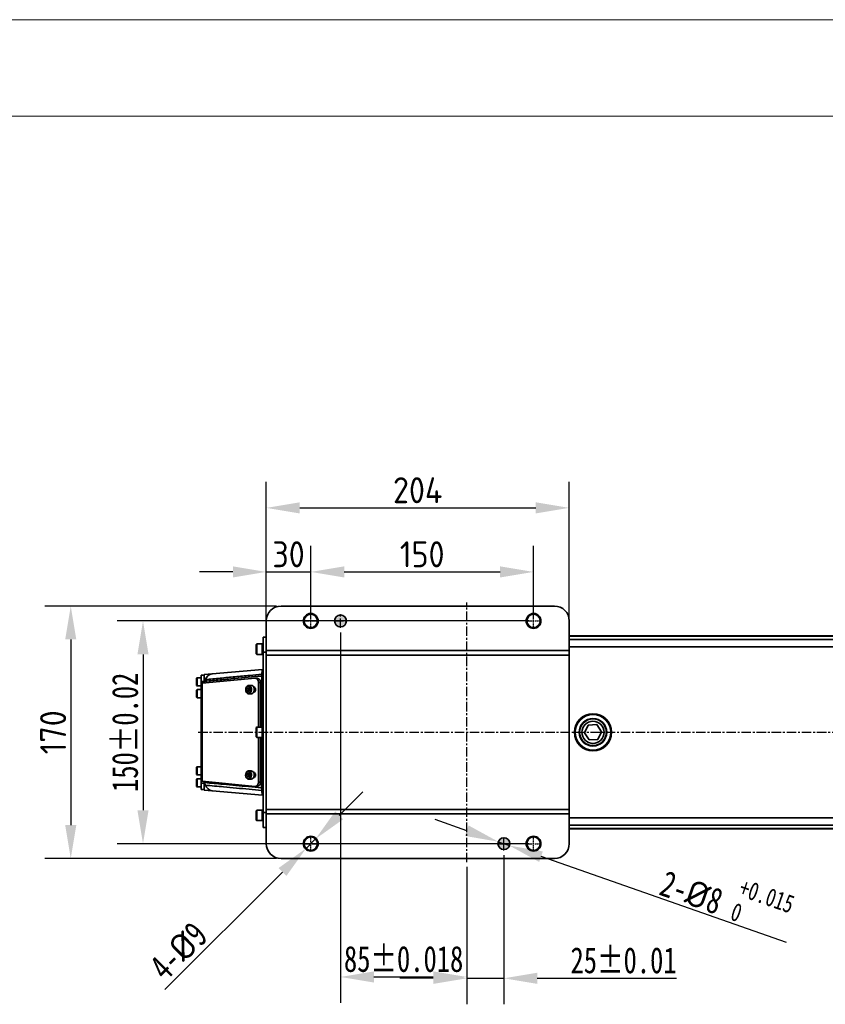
# Model space of a CAD drawing. Header units: millimetres. Extents: x 5717 to 9500, y -822 to 3039.
# Tile 29 of 31: x 6847 to 7389, y 2376 to 3039. Entities that reach past the tile are written whole.
import ezdxf

# ---------------------------------------------------------------- set-up
doc = ezdxf.new("R2010")
doc.units = ezdxf.units.MM
doc.header["$PDSIZE"] = -1
doc.linetypes.add('CENTER', pattern=[10.16, 6.35, -1.27, 1.27, -1.27])
doc.linetypes.add('CENTER2', pattern=[1.125, 0.75, -0.125, 0.125, -0.125])
for name, color, linetype, lineweight in [('1轮廓实线层', 7, 'Continuous', 18), ('2细线层', 4, 'Continuous', 13), ('图框层', 7, 'Continuous', 18)]:
    doc.layers.add(name, color=color, linetype=linetype, lineweight=lineweight)
doc.layers.add('细线层', color=7, linetype='Continuous')
doc.styles.get("Standard").update_dxf_attribs({"font": 'geniso.shx'})
doc.dimstyles.new('ISO-25', dxfattribs={"dimscale": 5, "dimtxt": 3.5, "dimasz": 4.5, "dimexe": 3.5, "dimexo": 0.625, "dimtad": 1, "dimdec": 1, "dimtxsty": 'Standard', "dimcen": 2.5, "dimclrd": 1, "dimclre": 1, "dimadec": 0, "dimazin": 0, "dimtfac": 1, "dimtdec": 1, "dimtmove": 1, "dimatfit": 3, "dimfxl": 1, "dimarcsym": 0})

# ---------------------------------------------------------------- blocks, each defined once
blk = doc.blocks.new('*U3')
at = {"color": 0, "linetype": 'CENTER2', "transparency": 16777216}
for p, q in [((-5.12, 0), (-1, 0)), ((0, 1), (0, 5.12)), ((1, 0), (5.12, 0)), ((0, -5.12), (0, -1))]:
    blk.add_line(p, q, dxfattribs=at)
at = {"color": 0, "linetype": 'Continuous', "transparency": 16777216}
for p, q in [((-0.5, 0), (0.5, 0)), ((0, -0.5), (0, 0.5))]:
    blk.add_line(p, q, dxfattribs=at)
blk = doc.blocks.new('*U4')
at = {"color": 0, "linetype": 'CENTER2', "transparency": 16777216}
for p, q in [((-5.12, 0), (-1, 0)), ((0, 1), (0, 5.12)), ((1, 0), (5.12, 0)), ((0, -5.12), (0, -1))]:
    blk.add_line(p, q, dxfattribs=at)
at = {"color": 0, "linetype": 'Continuous', "transparency": 16777216}
for p, q in [((-0.5, 0), (0.5, 0)), ((0, -0.5), (0, 0.5))]:
    blk.add_line(p, q, dxfattribs=at)
blk = doc.blocks.new('*U5')
at = {"color": 0, "linetype": 'CENTER2', "transparency": 16777216}
for p, q in [((-4.12, 0), (-0.8, 0)), ((0, 0.8), (0, 4.12)), ((0.8, 0), (4.12, 0)), ((0, -4.12), (0, -0.8))]:
    blk.add_line(p, q, dxfattribs=at)
at = {"color": 0, "linetype": 'Continuous', "transparency": 16777216}
for p, q in [((-0.4, 0), (0.4, 0)), ((0, -0.4), (0, 0.4))]:
    blk.add_line(p, q, dxfattribs=at)
blk = doc.blocks.new('*U6')
at = {"color": 0, "linetype": 'CENTER2', "transparency": 16777216}
for p, q in [((-5.12, 0), (-1, 0)), ((0, 1), (0, 5.12)), ((1, 0), (5.12, 0)), ((0, -5.12), (0, -1))]:
    blk.add_line(p, q, dxfattribs=at)
at = {"color": 0, "linetype": 'Continuous', "transparency": 16777216}
for p, q in [((-0.5, 0), (0.5, 0)), ((0, -0.5), (0, 0.5))]:
    blk.add_line(p, q, dxfattribs=at)
blk = doc.blocks.new('*U7')
at = {"color": 0, "linetype": 'CENTER2', "transparency": 16777216}
for p, q in [((-5.12, 0), (-1, 0)), ((0, 1), (0, 5.12)), ((1, 0), (5.12, 0)), ((0, -5.12), (0, -1))]:
    blk.add_line(p, q, dxfattribs=at)
at = {"color": 0, "linetype": 'Continuous', "transparency": 16777216}
for p, q in [((-0.5, 0), (0.5, 0)), ((0, -0.5), (0, 0.5))]:
    blk.add_line(p, q, dxfattribs=at)
blk = doc.blocks.new('*D8')
at = {"color": 1, "lineweight": -2, "transparency": 16777216}
for p, q in [((7189.81, 2633.89), (6912.45, 2633.89)), ((6929.95, 2611.39), (6929.95, 2506.39)), ((7189.81, 2483.89), (6912.45, 2483.89))]:
    blk.add_line(p, q, dxfattribs=at)
at = {"color": 1, "transparency": 16777216}
for points in [[(6926.2, 2611.39), (6933.7, 2611.39), (6929.95, 2633.89)], [(6926.2, 2506.39), (6933.7, 2506.39), (6929.95, 2483.89)]]:
    blk.add_solid(points, dxfattribs=at)
at = {"layer": 'Defpoints', "color": 0, "transparency": 16777216}
for p in [(7192.94, 2633.89), (6929.95, 2483.89), (7192.94, 2483.89)]:
    blk.add_point(p, dxfattribs=at)
at = {"color": 0, "transparency": 16777216, "insert": (6917.92, 2558.89), "char_height": 17.5, "attachment_point": 5, "rotation": 90}
blk.add_mtext('{\\fHYSWLongFangSong|b1|i0|c134|p2;150%%P0.02}', dxfattribs=at)
blk = doc.blocks.new('*D9')
at = {"color": 1, "lineweight": -2, "transparency": 16777216}
for p, q in [((7019.81, 2643.89), (6863.8, 2643.89)), ((6881.3, 2621.39), (6881.3, 2496.39)), ((7019.81, 2473.89), (6863.8, 2473.89))]:
    blk.add_line(p, q, dxfattribs=at)
at = {"color": 1, "transparency": 16777216}
for points in [[(6877.55, 2621.39), (6885.05, 2621.39), (6881.3, 2643.89)], [(6877.55, 2496.39), (6885.05, 2496.39), (6881.3, 2473.89)]]:
    blk.add_solid(points, dxfattribs=at)
at = {"layer": 'Defpoints', "color": 0, "transparency": 16777216}
for p in [(7022.94, 2643.89), (6881.3, 2473.89), (7022.94, 2473.89)]:
    blk.add_point(p, dxfattribs=at)
at = {"color": 0, "transparency": 16777216, "insert": (6869.43, 2558.89), "char_height": 17.5, "attachment_point": 5, "rotation": 90}
blk.add_mtext('170', dxfattribs=at)
blk = doc.blocks.new('*D10')
at = {"color": 1, "lineweight": -2, "transparency": 16777216}
for p, q in [((7042.94, 2638.95), (7042.94, 2684.4)), ((7192.94, 2638.95), (7192.94, 2684.4)), ((7065.44, 2666.9), (7170.44, 2666.9))]:
    blk.add_line(p, q, dxfattribs=at)
at = {"color": 1, "transparency": 16777216}
for points in [[(7065.44, 2670.65), (7065.44, 2663.15), (7042.94, 2666.9)], [(7170.44, 2670.65), (7170.44, 2663.15), (7192.94, 2666.9)]]:
    blk.add_solid(points, dxfattribs=at)
at = {"layer": 'Defpoints', "color": 0, "transparency": 16777216}
for p in [(7192.94, 2666.9), (7042.94, 2635.83), (7192.94, 2635.83)]:
    blk.add_point(p, dxfattribs=at)
at = {"color": 0, "transparency": 16777216, "insert": (7117.94, 2678.77), "char_height": 17.5, "attachment_point": 5}
blk.add_mtext('150', dxfattribs=at)
blk = doc.blocks.new('*D11')
at = {"color": 1, "lineweight": -2, "transparency": 16777216}
for p, q in [((7012.94, 2632.17), (7012.94, 2727.53)), ((7216.94, 2632.17), (7216.94, 2727.53)), ((7035.44, 2710.03), (7194.44, 2710.03))]:
    blk.add_line(p, q, dxfattribs=at)
at = {"color": 1, "transparency": 16777216}
for points in [[(7035.44, 2713.78), (7035.44, 2706.28), (7012.94, 2710.03)], [(7194.44, 2713.78), (7194.44, 2706.28), (7216.94, 2710.03)]]:
    blk.add_solid(points, dxfattribs=at)
at = {"layer": 'Defpoints', "color": 0, "transparency": 16777216}
for p in [(7216.94, 2710.03), (7012.94, 2629.04), (7216.94, 2629.04)]:
    blk.add_point(p, dxfattribs=at)
at = {"color": 0, "transparency": 16777216, "insert": (7114.94, 2721.91), "char_height": 17.5, "attachment_point": 5}
blk.add_mtext('204', dxfattribs=at)
blk = doc.blocks.new('*D12')
at = {"color": 1, "lineweight": -2, "transparency": 16777216}
for p, q in [((7062.94, 2626.14), (7062.94, 2376.62)), ((7147.94, 2468.28), (7147.94, 2376.62)), ((7085.44, 2394.12), (7125.44, 2394.12))]:
    blk.add_line(p, q, dxfattribs=at)
at = {"color": 1, "transparency": 16777216}
for points in [[(7085.44, 2397.87), (7085.44, 2390.37), (7062.94, 2394.12)], [(7125.44, 2397.87), (7125.44, 2390.37), (7147.94, 2394.12)]]:
    blk.add_solid(points, dxfattribs=at)
at = {"layer": 'Defpoints', "color": 0, "transparency": 16777216}
for p in [(7062.94, 2629.26), (7147.94, 2471.4), (7147.94, 2394.12)]:
    blk.add_point(p, dxfattribs=at)
at = {"color": 0, "transparency": 16777216, "insert": (7105.44, 2406.15), "char_height": 17.5, "attachment_point": 5}
blk.add_mtext('{\\fHYSWLongFangSong|b1|i0|c134|p2;85%%P0.018}', dxfattribs=at)
blk = doc.blocks.new('*D13')
at = {"color": 1, "lineweight": -2, "transparency": 16777216}
for p, q in [((7172.94, 2476.14), (7172.94, 2375.71)), ((7147.94, 2468.28), (7147.94, 2375.71)), ((7125.44, 2393.21), (7102.94, 2393.21)), ((7147.94, 2393.21), (7172.94, 2393.21)), ((7195.44, 2393.21), (7289.11, 2393.21))]:
    blk.add_line(p, q, dxfattribs=at)
at = {"color": 1, "transparency": 16777216}
for points in [[(7125.44, 2396.96), (7125.44, 2389.46), (7147.94, 2393.21)], [(7195.44, 2396.96), (7195.44, 2389.46), (7172.94, 2393.21)]]:
    blk.add_solid(points, dxfattribs=at)
at = {"layer": 'Defpoints', "color": 0, "transparency": 16777216}
for p in [(7172.94, 2479.26), (7147.94, 2471.4), (7172.94, 2393.21)]:
    blk.add_point(p, dxfattribs=at)
at = {"color": 0, "transparency": 16777216, "insert": (7253.53, 2405.24), "char_height": 17.5, "attachment_point": 5}
blk.add_mtext('{\\fHYSWLongFangSong|b1|i0|c134|p2;25%%P0.01}', dxfattribs=at)
blk = doc.blocks.new('*D14')
at = {"layer": 'Defpoints', "color": 0, "transparency": 16777216}
for p in [(7046.12, 2487.07), (7039.75, 2480.71)]:
    blk.add_point(p, dxfattribs=at)
at = {"layer": '细线层', "color": 1, "lineweight": -2, "transparency": 16777216}
for p, q in [((7062.04, 2502.97), (7077.96, 2518.88)), ((7046.12, 2487.07), (7039.75, 2480.71)), ((6944.56, 2385.61), (7023.84, 2464.81))]:
    blk.add_line(p, q, dxfattribs=at)
at = {"layer": '细线层', "color": 1, "transparency": 16777216}
for points in [[(7059.39, 2505.63), (7064.69, 2500.32), (7046.12, 2487.07)], [(7021.19, 2467.46), (7026.49, 2462.15), (7039.75, 2480.71)]]:
    blk.add_solid(points, dxfattribs=at)
at = {"layer": '细线层', "color": 0, "transparency": 16777216, "insert": (6953.81, 2411.63), "char_height": 17.5, "attachment_point": 5, "rotation": 44.97341}
blk.add_mtext('{\\fHYSWLongFangSong|b1|i0|c134|p2;4-\\fISOCPEUR|b1|i0|c134|p34;%%C\\fHYSWLongFangSong|b1|i0|c134|p2;9}', dxfattribs=at)
blk = doc.blocks.new('*D15')
at = {"layer": 'Defpoints', "color": 0, "transparency": 16777216}
for p in [(7169.16, 2485.21), (7176.71, 2482.57)]:
    blk.add_point(p, dxfattribs=at)
at = {"layer": '细线层', "color": 1, "lineweight": -2, "transparency": 16777216}
for p, q in [((7147.92, 2492.64), (7126.69, 2500.07)), ((7169.16, 2485.21), (7176.71, 2482.57)), ((7363.36, 2417.28), (7197.95, 2475.14))]:
    blk.add_line(p, q, dxfattribs=at)
at = {"layer": '细线层', "color": 1, "transparency": 16777216}
for points in [[(7149.16, 2496.18), (7146.69, 2489.1), (7169.16, 2485.21)], [(7199.19, 2478.68), (7196.71, 2471.6), (7176.71, 2482.57)]]:
    blk.add_solid(points, dxfattribs=at)
at = {"layer": '细线层', "color": 0, "transparency": 16777216, "insert": (7323.1, 2448.93), "char_height": 17.5, "attachment_point": 5, "rotation": 340.72077}
blk.add_mtext('{\\fHYSWLongFangSong|b1|i0|c134|p2;2-\\fISOCPEUR|b1|i0|c134|p34;%%C\\fHYSWLongFangSong|b1|i0|c134|p2;8 \\H0.7x;\\S+0.015^ 0;}', dxfattribs=at)
blk = doc.blocks.new('*D33')
at = {"color": 1, "lineweight": -2, "transparency": 16777216}
for p, q in [((7012.94, 2637.01), (7012.94, 2684.4)), ((7042.94, 2637.01), (7042.94, 2684.4)), ((6990.44, 2666.9), (6967.94, 2666.9)), ((7012.94, 2666.9), (7042.94, 2666.9)), ((7065.44, 2666.9), (7087.94, 2666.9))]:
    blk.add_line(p, q, dxfattribs=at)
at = {"color": 1, "transparency": 16777216}
for points in [[(6990.44, 2670.65), (6990.44, 2663.15), (7012.94, 2666.9)], [(7065.44, 2670.65), (7065.44, 2663.15), (7042.94, 2666.9)]]:
    blk.add_solid(points, dxfattribs=at)
at = {"layer": 'Defpoints', "color": 0, "transparency": 16777216}
for p in [(7042.94, 2666.9), (7012.94, 2633.89), (7042.94, 2633.89)]:
    blk.add_point(p, dxfattribs=at)
at = {"color": 0, "transparency": 16777216, "insert": (7027.94, 2678.77), "char_height": 17.5, "attachment_point": 5}
blk.add_mtext('30', dxfattribs=at)
blk = doc.blocks.new('ZwmFrameMain_A4^_^无分区图框^_^portrait')
at = {"layer": '1轮廓实线层'}
blk.add_line((180, 287), (0, 287), dxfattribs=at)
at = {"layer": '2细线层'}
blk.add_line((185, 292), (-25, 292), dxfattribs=at)

msp = doc.modelspace()

# ---------------------------------------------------------------- hatches: boundary and pattern name
h = msp.add_hatch(color=256)
h.set_gradient(color2=(0, 0, 0), tint=1)
h.paths.add_polyline_path([(7062.94, 2633.89), (7062.94, 2637.89, 0.414214), (7058.94, 2633.89)], flags=17)
h.paths.add_polyline_path([(7062.94, 2629.89, 0.414214), (7066.94, 2633.89), (7062.94, 2633.89)], flags=17)
edge = h.paths.add_edge_path(flags=17)
edge.add_arc((7062.94, 2633.89), 4, 0, 360)
edge = h.paths.add_edge_path()
edge.add_line((7062.94, 2629.26), (7062.94, 2638.52))
edge.add_line((7058.56, 2633.89), (7067.32, 2633.89))
h = msp.add_hatch(color=256)
h.set_gradient(color2=(0, 0, 0), tint=1)
h.paths.add_polyline_path([(7172.94, 2483.89), (7172.94, 2487.89, 0.414214), (7168.94, 2483.89)], flags=17)
h.paths.add_polyline_path([(7172.94, 2479.89, 0.414214), (7176.94, 2483.89), (7172.94, 2483.89)], flags=17)
edge = h.paths.add_edge_path(flags=17)
edge.add_arc((7172.94, 2483.89), 4, 0, 360)
edge = h.paths.add_edge_path()
edge.add_line((7172.94, 2479.26), (7172.94, 2488.52))
edge.add_line((7168.56, 2483.89), (7177.32, 2483.89))

# ---------------------------------------------------------------- linework, layer by layer
at = {"linetype": 'CENTER'}
for p, q in [((7147.94, 2471.4), (7147.94, 2646.38)), ((7058.56, 2633.89), (7067.32, 2633.89)), ((7062.94, 2629.26), (7062.94, 2638.52)), ((7172.94, 2479.26), (7172.94, 2488.52)), ((7168.56, 2483.89), (7177.32, 2483.89))]:
    msp.add_line(p, q, dxfattribs=at)
at = {"color": 4, "linetype": 'CENTER'}
msp.add_line((6967.18, 2558.89), (7917.63, 2558.89), dxfattribs=at)
at = {"layer": '细线层', "linetype": 'Continuous', "lineweight": 35}
for p, q in [((7206.94, 2643.89), (7022.94, 2643.89)), ((7012.94, 2633.89), (7012.94, 2613.89)), ((7216.94, 2613.89), (7216.94, 2633.89)), ((7010.94, 2622.89), (7012.94, 2622.89)), ((7010.94, 2612.89), (7010.94, 2622.89)), ((7216.94, 2623.89), (7587.94, 2623.89)), ((7587.94, 2623.68), (7216.94, 2623.68)), ((7216.94, 2621.42), (7587.94, 2621.42)), ((7006.59, 2618.39), (7006.24, 2618.04)), ((7006.24, 2611.74), (7006.24, 2618.04)), ((7010.24, 2618.39), (7006.59, 2618.39)), ((7006.59, 2618.39), (7006.59, 2611.39)), ((7010.94, 2618.39), (7010.24, 2618.39)), ((7010.24, 2618.39), (7010.24, 2611.39)), ((7010.24, 2614.89), (7010.24, 2618.39)), ((7010.24, 2611.39), (7010.24, 2614.89)), ((7012.94, 2612.89), (7010.94, 2612.89)), ((7010.94, 2504.89), (7010.94, 2612.89)), ((7012.94, 2613.89), (7216.94, 2613.89)), ((7012.94, 2610.89), (7012.94, 2613.89)), ((7587.94, 2616.45), (7216.94, 2616.45)), ((7216.94, 2613.89), (7216.94, 2610.89)), ((7006.24, 2611.74), (7006.59, 2611.39)), ((7006.59, 2611.39), (7010.24, 2611.39)), ((7010.24, 2611.39), (7010.94, 2611.39)), ((7012.94, 2506.89), (7012.94, 2610.89)), ((7216.94, 2610.89), (7012.94, 2610.89)), ((7216.94, 2506.89), (7216.94, 2610.89)), ((6976.56, 2598.33), (7010.45, 2601.29)), ((6966.34, 2595.64), (6966.04, 2595.34)), ((6966.04, 2590.44), (6966.04, 2595.34)), ((6969.04, 2595.64), (6966.34, 2595.64)), ((6966.34, 2595.64), (6966.34, 2590.14)), ((6969.04, 2597.35), (6971.04, 2597.35)), ((6969.04, 2597.35), (6969.04, 2593.2)), ((6971.04, 2593.2), (6969.04, 2593.2)), ((6969.04, 2591.89), (6969.04, 2593.2)), ((7005.37, 2595.38), (6969.7, 2591.89)), ((6971.04, 2597.85), (6976.56, 2598.33)), ((6971.04, 2596.49), (6971.04, 2597.35)), ((6971.04, 2594.26), (6971.04, 2594.32)), ((6971.04, 2592.81), (6971.04, 2594.26)), ((6971.04, 2591.89), (6971.04, 2592.81)), ((6971.71, 2593.29), (6971.34, 2593.25)), ((6971.34, 2593.25), (6971.34, 2592.05)), ((7006.92, 2595.39), (7005.52, 2595.39)), ((7009.83, 2562.39), (7009.88, 2596.79)), ((6966.04, 2590.44), (6966.34, 2590.14)), ((6966.34, 2587.64), (6966.04, 2587.34)), ((6966.04, 2582.44), (6966.04, 2587.34)), ((6966.34, 2590.14), (6969.04, 2590.14)), ((6969.04, 2587.64), (6966.34, 2587.64)), ((6966.34, 2587.64), (6966.34, 2582.14)), ((6969.04, 2591.89), (6969.04, 2525.89)), ((6969.7, 2591.89), (6969.04, 2591.89)), ((6969.7, 2591.89), (6969.7, 2525.89)), ((6999.92, 2588.19), (7000.73, 2589.08)), ((7000.06, 2586.76), (6999.92, 2588.19)), ((7001.13, 2588.19), (6999.92, 2588.19)), ((7001.01, 2586.22), (7000.06, 2586.76)), ((7001.27, 2586.76), (7000.06, 2586.76)), ((7000.73, 2589.08), (7001.69, 2588.53)), ((7001.83, 2587.1), (7001.01, 2586.22)), ((7002.98, 2590.39), (7001.09, 2590.4)), ((7001.27, 2586.76), (7001.43, 2586.68)), ((7001.69, 2588.53), (7001.83, 2587.1)), ((7007.67, 2562.39), (7007.67, 2592.39)), ((7007.67, 2592.39), (7009.06, 2592.39)), ((7009.06, 2562.39), (7009.06, 2592.39)), ((6966.04, 2582.44), (6966.34, 2582.14)), ((6966.34, 2582.14), (6969.04, 2582.14)), ((7001.07, 2584.9), (7002.96, 2584.89)), ((7006.59, 2562.39), (7006.24, 2562.04)), ((7006.24, 2555.74), (7006.24, 2562.04)), ((7010.24, 2562.39), (7006.59, 2562.39)), ((7006.59, 2562.39), (7006.59, 2555.39)), ((7010.94, 2562.39), (7010.24, 2562.39)), ((7010.24, 2562.39), (7010.24, 2555.39)), ((7010.24, 2558.89), (7010.24, 2562.39)), ((7229.78, 2563.72), (7227.17, 2558.57)), ((7235.54, 2564.04), (7229.78, 2563.72)), ((7238.7, 2559.21), (7235.54, 2564.04)), ((7006.24, 2555.74), (7006.59, 2555.39)), ((7006.59, 2555.39), (7010.24, 2555.39)), ((7007.67, 2525.39), (7007.67, 2555.39)), ((7009.06, 2525.39), (7009.06, 2555.39)), ((7009.78, 2521.53), (7009.83, 2555.39)), ((7010.24, 2555.39), (7010.24, 2558.89)), ((7010.24, 2555.39), (7010.94, 2555.39)), ((7227.17, 2558.57), (7230.33, 2553.74)), ((7230.33, 2553.74), (7236.1, 2554.06)), ((7236.1, 2554.06), (7238.7, 2559.21)), ((6966.34, 2535.64), (6966.04, 2535.34)), ((6966.04, 2530.44), (6966.04, 2535.34)), ((6969.04, 2535.64), (6966.34, 2535.64)), ((6966.34, 2535.64), (6966.34, 2530.14)), ((6966.04, 2530.44), (6966.34, 2530.14)), ((6966.34, 2527.64), (6966.04, 2527.34)), ((6966.04, 2522.44), (6966.04, 2527.34)), ((6966.34, 2530.14), (6969.04, 2530.14)), ((6969.04, 2527.64), (6966.34, 2527.64)), ((6966.34, 2527.64), (6966.34, 2522.14)), ((6999.84, 2530.69), (7000.65, 2531.58)), ((6999.98, 2529.26), (6999.84, 2530.69)), ((7001.05, 2530.68), (6999.84, 2530.69)), ((7000.94, 2528.72), (6999.98, 2529.26)), ((7001.19, 2529.25), (6999.98, 2529.26)), ((7000.65, 2531.58), (7001.61, 2531.04)), ((7001.75, 2529.61), (7000.94, 2528.72)), ((7000.99, 2527.4), (7002.88, 2527.39)), ((7002.9, 2532.89), (7001.01, 2532.9)), ((7001.19, 2529.25), (7001.35, 2529.18)), ((7001.61, 2531.04), (7001.75, 2529.61)), ((7004.37, 2528.34), (7004.45, 2528.34)), ((7004.45, 2531.94), (7004.38, 2531.94)), ((6966.04, 2522.44), (6966.34, 2522.14)), ((6966.34, 2522.14), (6969.04, 2522.14)), ((6969.7, 2525.89), (6969.04, 2525.89)), ((6969.04, 2525.89), (6969.04, 2524.58)), ((6969.04, 2524.58), (6971.04, 2524.58)), ((6969.04, 2520.43), (6969.04, 2524.58)), ((6971.04, 2520.43), (6969.04, 2520.43)), ((7005.37, 2522.4), (6969.7, 2525.89)), ((6971.04, 2525.89), (6971.04, 2525.32)), ((6971.04, 2523.77), (6971.04, 2525.32)), ((6971.04, 2523.77), (6971.04, 2523.62)), ((6971.04, 2523.38), (6971.04, 2523.77)), ((6971.04, 2521.29), (6971.04, 2520.43)), ((6971.04, 2519.93), (6976.56, 2519.45)), ((6971.34, 2525.73), (6971.34, 2525.03)), ((6971.34, 2525.03), (6971.64, 2525.01)), ((7005.52, 2522.39), (7006.92, 2522.39)), ((7007.67, 2525.39), (7009.06, 2525.39)), ((6976.56, 2519.45), (7010.45, 2516.48)), ((7012.94, 2506.89), (7216.94, 2506.89)), ((7012.94, 2503.89), (7012.94, 2506.89)), ((7216.94, 2506.89), (7216.94, 2503.89)), ((7006.59, 2506.39), (7006.24, 2506.04)), ((7006.24, 2499.74), (7006.24, 2506.04)), ((7010.24, 2506.39), (7006.59, 2506.39)), ((7006.59, 2506.39), (7006.59, 2499.39)), ((7010.94, 2506.39), (7010.24, 2506.39)), ((7010.24, 2506.39), (7010.24, 2499.39)), ((7010.24, 2502.89), (7010.24, 2506.39)), ((7010.24, 2499.39), (7010.24, 2502.89)), ((7010.94, 2504.89), (7012.94, 2504.89)), ((7010.94, 2494.89), (7010.94, 2504.89)), ((7012.94, 2503.89), (7012.94, 2483.89)), ((7012.94, 2503.89), (7216.94, 2503.89)), ((7216.94, 2483.89), (7216.94, 2503.89)), ((7216.94, 2501.33), (7587.94, 2501.33)), ((7006.24, 2499.74), (7006.59, 2499.39)), ((7006.59, 2499.39), (7010.24, 2499.39)), ((7010.24, 2499.39), (7010.94, 2499.39)), ((7012.94, 2494.89), (7010.94, 2494.89)), ((7587.94, 2496.36), (7216.94, 2496.36)), ((7216.94, 2494.1), (7587.94, 2494.1)), ((7587.94, 2493.89), (7216.94, 2493.89)), ((7022.94, 2473.89), (7206.94, 2473.89))]:
    msp.add_line(p, q, dxfattribs=at)
at = {"layer": '细线层', "linetype": 'Continuous', "lineweight": 35, "flags": 128}
for points in [[(6971.04, 2594.32), (6971.16, 2594.33), (6971.89, 2594.4)], [(7005.37, 2595.38), (7005.81, 2595.36), (7006.24, 2595.21), (7006.63, 2594.95), (7006.98, 2594.58), (7007.27, 2594.12), (7007.49, 2593.58), (7007.62, 2593), (7007.67, 2592.39)], [(7000.82, 2590.37), (7001.54, 2590.32), (7002.2, 2589.91), (7002.71, 2589.2), (7003, 2588.27), (7003.03, 2587.26), (7002.8, 2586.3), (7002.33, 2585.53), (7001.7, 2585.04), (7000.98, 2584.9), (7000.28, 2585.13), (6999.69, 2585.7), (6999.28, 2586.54), (6999.12, 2587.52), (6999.22, 2588.52), (6999.57, 2589.4), (7000.13, 2590.05), (7000.82, 2590.37)], [(7000.63, 2590.07), (6999.99, 2589.76), (6999.48, 2589.12), (6999.18, 2588.26), (6999.14, 2587.31), (6999.36, 2586.41), (6999.81, 2585.69), (7000.43, 2585.28), (7001.11, 2585.22), (7001.75, 2585.53), (7002.27, 2586.17), (7002.57, 2587.03), (7002.61, 2587.98), (7002.38, 2588.88), (7001.93, 2589.6), (7001.32, 2590.02), (7000.63, 2590.07)], [(7002.98, 2590.39), (7003.42, 2590.32), (7004.08, 2589.91), (7004.59, 2589.19), (7004.88, 2588.27), (7004.91, 2587.26), (7004.68, 2586.3), (7004.22, 2585.52), (7003.59, 2585.03), (7002.96, 2584.89)], [(7004.45, 2585.84), (7004.94, 2585.98), (7005.36, 2586.37), (7005.64, 2586.95), (7005.74, 2587.64), (7005.64, 2588.33), (7005.36, 2588.91), (7004.94, 2589.3), (7004.45, 2589.44)], [(7000.73, 2532.87), (7001.45, 2532.83), (7002.11, 2532.42), (7002.62, 2531.71), (7002.92, 2530.78), (7002.95, 2529.77), (7002.72, 2528.81), (7002.26, 2528.04), (7001.63, 2527.54), (7000.91, 2527.4), (7000.21, 2527.63), (6999.61, 2528.2), (6999.2, 2529.03), (6999.04, 2530.01), (6999.14, 2531.02), (6999.49, 2531.9), (7000.05, 2532.55), (7000.73, 2532.87)], [(7000.55, 2532.57), (6999.9, 2532.26), (6999.39, 2531.62), (6999.1, 2530.76), (6999.06, 2529.8), (6999.28, 2528.9), (6999.74, 2528.19), (7000.35, 2527.78), (7001.04, 2527.72), (7001.68, 2528.04), (7002.19, 2528.68), (7002.49, 2529.54), (7002.53, 2530.49), (7002.3, 2531.39), (7001.85, 2532.11), (7001.23, 2532.52), (7000.55, 2532.57)], [(7002.9, 2532.89), (7003.34, 2532.82), (7004, 2532.41), (7004.51, 2531.7), (7004.8, 2530.78), (7004.84, 2529.77), (7004.61, 2528.81), (7004.15, 2528.03), (7003.52, 2527.54), (7002.88, 2527.39)], [(7004.45, 2528.34), (7004.94, 2528.48), (7005.36, 2528.87), (7005.64, 2529.45), (7005.74, 2530.14), (7005.64, 2530.83), (7005.36, 2531.41), (7004.94, 2531.8), (7004.45, 2531.94)], [(6971.93, 2523.29), (6971.16, 2523.37), (6971.04, 2523.38)], [(7005.37, 2522.4), (7005.81, 2522.42), (7006.24, 2522.57), (7006.63, 2522.83), (7006.98, 2523.2), (7007.27, 2523.66), (7007.49, 2524.2), (7007.62, 2524.78), (7007.67, 2525.39)]]:
    msp.add_lwpolyline(points, dxfattribs=at)
at = {"layer": '细线层', "linetype": 'Continuous', "lineweight": 35}
for centre, radius in [((7042.94, 2633.89), 5), ((7042.94, 2633.89), 4.5), ((7062.94, 2633.89), 4), ((7192.94, 2633.89), 5), ((7192.94, 2633.89), 4.5), ((7232.94, 2558.89), 12.5), ((7232.94, 2558.89), 12), ((7232.94, 2558.89), 9.25), ((7232.94, 2558.89), 9), ((7232.94, 2558.89), 7.5), ((7042.94, 2483.89), 5), ((7042.94, 2483.89), 4.5), ((7172.94, 2483.89), 4), ((7192.94, 2483.89), 5), ((7192.94, 2483.89), 4.5)]:
    msp.add_circle(centre, radius, dxfattribs=at)
for centre, radius, start, end in [((7022.94, 2633.89), 10, 90, 180), ((7206.94, 2633.89), 10, 0, 90), ((7010.54, 2600.3), 1, 66.42182, 95), ((6974.26, 2593.43), 2.56, 157.7025, 183.20528), ((6977.5, 2592.48), 5.93, 99.17225, 161.05695), ((7006.43, 2592.77), 2.66, 351.71025, 79.41478), ((7232.94, 2558.89), 9, 123.15762, 213.15762), ((7232.94, 2558.89), 9, 213.15762, 33.15762), ((6975.46, 2524.78), 3.83, 176.62514, 202.83296), ((6977.49, 2525.27), 5.9, 199.60583, 260.94529), ((7006.43, 2525.01), 2.66, 280.58522, 8.28975), ((7010.54, 2517.48), 1, 265, 286.7358), ((7022.94, 2483.89), 10, 180, 270), ((7206.94, 2483.89), 10, 270, 0)]:
    msp.add_arc(centre, radius, start, end, dxfattribs=at)
for points, knots in [([(7009.94, 2597.94), (7009.97, 2598.32), (7010.03, 2599.31), (7010.15, 2600.39), (7010.29, 2601.15), (7010.4, 2601.25), (7010.45, 2601.29)], [0, 0, 0, 0, 0.174531, 0.451374, 0.726626, 1, 1, 1, 1]), ([(6971.04, 2594.32), (6971.04, 2594.74), (6971.04, 2595.58), (6971.04, 2596.58), (6971.04, 2597.35), (6971.04, 2597.78), (6971.04, 2597.83), (6971.04, 2597.85)], [0, 0, 0, 0, 0.176468, 0.358919, 0.585447, 0.818372, 1, 1, 1, 1]), ([(6971.04, 2594.26), (6971.06, 2594.06), (6971.1, 2593.74), (6971.27, 2593.39), (6971.34, 2593.25), (6971.34, 2593.25)], [0, 0, 0, 0, 0.6041537, 0.9930228, 1, 1, 1, 1]), ([(7009.88, 2596.79), (7003.82, 2596.24), (6994.42, 2595.38), (6981.7, 2594.21), (6975.04, 2593.59), (6971.71, 2593.29)], [0, 0, 0, 0, 0.476619, 0.73831, 1, 1, 1, 1]), ([(6971.89, 2594.4), (6975.23, 2594.71), (6981.89, 2595.34), (6991.89, 2596.28), (7001.24, 2597.14), (7007.26, 2597.69), (7009.94, 2597.94)], [0, 0, 0, 0, 0.2627136, 0.5254267, 0.7881395, 1, 1, 1, 1]), ([(7010.06, 2597.76), (7010.02, 2597.64), (7009.91, 2597.34), (7009.89, 2597), (7009.88, 2596.79)], [0, 0, 0, 0, 0.384336, 1, 1, 1, 1]), ([(7009.94, 2597.94), (7009.95, 2597.94), (7009.99, 2597.89), (7010.03, 2597.82), (7010.06, 2597.76)], [0, 0, 0, 0, 0.030415, 1, 1, 1, 1]), ([(7010.06, 2597.76), (7010.16, 2597.93), (7010.35, 2598.23), (7010.67, 2598.52), (7010.87, 2598.59), (7010.94, 2598.61)], [0, 0, 0, 0, 0.4288439, 0.8004477, 1, 1, 1, 1]), ([(7001.6, 2588.62), (7001.6, 2588.61), (7001.49, 2588.47), (7001.31, 2588.32), (7001.13, 2588.19)], [0, 0, 0, 0, 0.042447, 1, 1, 1, 1]), ([(7001.13, 2588.19), (7001.14, 2588.14), (7001.23, 2587.86), (7001.32, 2587.36), (7001.28, 2586.94), (7001.27, 2586.76)], [0, 0, 0, 0, 0.100346, 0.611252, 1, 1, 1, 1]), ([(7001.52, 2531.12), (7001.52, 2531.11), (7001.41, 2530.97), (7001.23, 2530.82), (7001.05, 2530.68)], [0, 0, 0, 0, 0.048938, 1, 1, 1, 1]), ([(7001.05, 2530.68), (7001.07, 2530.64), (7001.15, 2530.35), (7001.24, 2529.86), (7001.21, 2529.44), (7001.19, 2529.25)], [0, 0, 0, 0, 0.100346, 0.611252, 1, 1, 1, 1]), ([(6971.34, 2525.03), (6971.34, 2525.03), (6971.28, 2524.9), (6971.11, 2524.47), (6971.07, 2524.05), (6971.04, 2523.77)], [0, 0, 0, 0, 0.007364, 0.320438, 1, 1, 1, 1]), ([(6971.04, 2523.38), (6971.04, 2522.97), (6971.04, 2522.13), (6971.04, 2521.15), (6971.04, 2520.4), (6971.04, 2519.99), (6971.04, 2519.95), (6971.04, 2519.93)], [0, 0, 0, 0, 0.17838, 0.362668, 0.593539, 0.830934, 1, 1, 1, 1]), ([(6971.64, 2525.01), (6975.74, 2524.63), (6985.54, 2523.73), (6998.26, 2522.57), (7006.87, 2521.79), (7009.78, 2521.53)], [0, 0, 0, 0, 0.3224372, 0.7713453, 1, 1, 1, 1]), ([(7009.95, 2519.75), (7007.09, 2520.02), (6998.52, 2520.8), (6985.85, 2521.98), (6976.03, 2522.91), (6971.93, 2523.29)], [0, 0, 0, 0, 0.2254002, 0.6762017, 1, 1, 1, 1]), ([(7009.78, 2521.53), (7009.8, 2521.19), (7009.83, 2520.65), (7010, 2520.18), (7010.06, 2520.01)], [0, 0, 0, 0, 0.63723, 1, 1, 1, 1]), ([(7010.06, 2520.01), (7010.03, 2519.93), (7009.99, 2519.85), (7009.95, 2519.77), (7009.95, 2519.75)], [0, 0, 0, 0, 0.857871, 1, 1, 1, 1]), ([(7009.95, 2519.75), (7009.97, 2519.4), (7010.03, 2518.45), (7010.15, 2517.39), (7010.29, 2516.63), (7010.4, 2516.53), (7010.45, 2516.48)], [0, 0, 0, 0, 0.164427, 0.444659, 0.72328, 1, 1, 1, 1]), ([(7010.94, 2519.17), (7010.84, 2519.21), (7010.58, 2519.31), (7010.29, 2519.64), (7010.12, 2519.91), (7010.06, 2520.01)], [0, 0, 0, 0, 0.28447, 0.758969, 1, 1, 1, 1])]:
    msp.add_open_spline(points, degree=3, knots=knots, dxfattribs=at)

# ---------------------------------------------------------------- block references
at = {"linetype": 'CENTER2'}
for name, p in [('*U3', (7042.94, 2633.89)), ('*U7', (7192.94, 2633.89)), ('*U4', (7042.94, 2483.89)), ('*U5', (7172.94, 2483.89)), ('*U6', (7192.94, 2483.89))]:
    msp.add_blockref(name, p, dxfattribs=at)
at = {"layer": '图框层', "xscale": 13, "yscale": 13, "zscale": 13}
msp.add_blockref('ZwmFrameMain_A4^_^无分区图框^_^portrait', (6055.89, -757.2), dxfattribs=at)

# ---------------------------------------------------------------- dimensions: what is measured, and where the dimension line sits
dim = msp.add_linear_dim(base=(7216.94, 2710.03), p1=(7012.94, 2629.04), p2=(7216.94, 2629.04), dimstyle='ISO-25')
dim.commit()
dim.dimension.update_dxf_attribs({"geometry": '*D11', "text_midpoint": (7114.94, 2710.03), "dimtype": 160})
for base, p1, p2, picture, middle in [((7042.94, 2666.9), (7012.94, 2633.89), (7042.94, 2633.89), '*D33', (7027.94, 2678.77)), ((7192.94, 2666.9), (7042.94, 2635.83), (7192.94, 2635.83), '*D10', (7117.94, 2678.77))]:
    dim = msp.add_linear_dim(base=base, p1=p1, p2=p2, dimstyle='ISO-25')
    dim.commit()
    dim.dimension.update_dxf_attribs({"geometry": picture, "text_midpoint": middle})
dim = msp.add_linear_dim(base=(6881.3, 2473.89), p1=(7022.94, 2643.89), p2=(7022.94, 2473.89), angle=90, dimstyle='ISO-25', override={"dimtmove": 0})
dim.commit()
dim.dimension.update_dxf_attribs({"geometry": '*D9', "text_midpoint": (6881.3, 2558.89), "dimtype": 160})
dim = msp.add_linear_dim(base=(6929.95, 2483.89), p1=(7192.94, 2633.89), p2=(7192.94, 2483.89), angle=90, text='{\\fHYSWLongFangSong|b1|i0|c134|p2;<>%%P0.02}', dimstyle='ISO-25')
dim.commit()
dim.dimension.update_dxf_attribs({"geometry": '*D8', "text_midpoint": (6917.92, 2558.89)})
for base, p1, p2, text, picture, middle in [((7147.94, 2394.12), (7062.94, 2629.26), (7147.94, 2471.4), '{\\fHYSWLongFangSong|b1|i0|c134|p2;<>%%P0.018}', '*D12', (7105.44, 2394.12)), ((7172.94, 2393.21), (7147.94, 2471.4), (7172.94, 2479.26), '{\\fHYSWLongFangSong|b1|i0|c134|p2;<>%%P0.01}', '*D13', (7253.53, 2393.21))]:
    dim = msp.add_linear_dim(base=base, p1=p1, p2=p2, text=text, dimstyle='ISO-25', override={"dimtmove": 0})
    dim.commit()
    dim.dimension.update_dxf_attribs({"geometry": picture, "text_midpoint": middle, "dimtype": 160})
at = {"layer": '细线层'}
for p1, p2, text, picture, middle in [((7046.12, 2487.07), (7039.75, 2480.71), '{\\fHYSWLongFangSong|b1|i0|c134|p2;4-\\fISOCPEUR|b1|i0|c134|p34;%%C\\fHYSWLongFangSong|b1|i0|c134|p2;9}', '*D14', (6962.2, 2403.23)), ((7169.16, 2485.21), (7176.71, 2482.57), '{\\fHYSWLongFangSong|b1|i0|c134|p2;2-\\fISOCPEUR|b1|i0|c134|p34;%%C\\fHYSWLongFangSong|b1|i0|c134|p2;8 \\H0.7x;\\S+0.015^ 0;}', '*D15', (7317.62, 2433.28))]:
    dim = msp.add_diameter_dim_2p(p1=p1, p2=p2, text=text, dimstyle='ISO-25', dxfattribs=at)
    dim.commit()
    dim.dimension.update_dxf_attribs({"geometry": picture, "text_midpoint": middle, "dimtype": 163})

doc.saveas('drawing.dxf')
